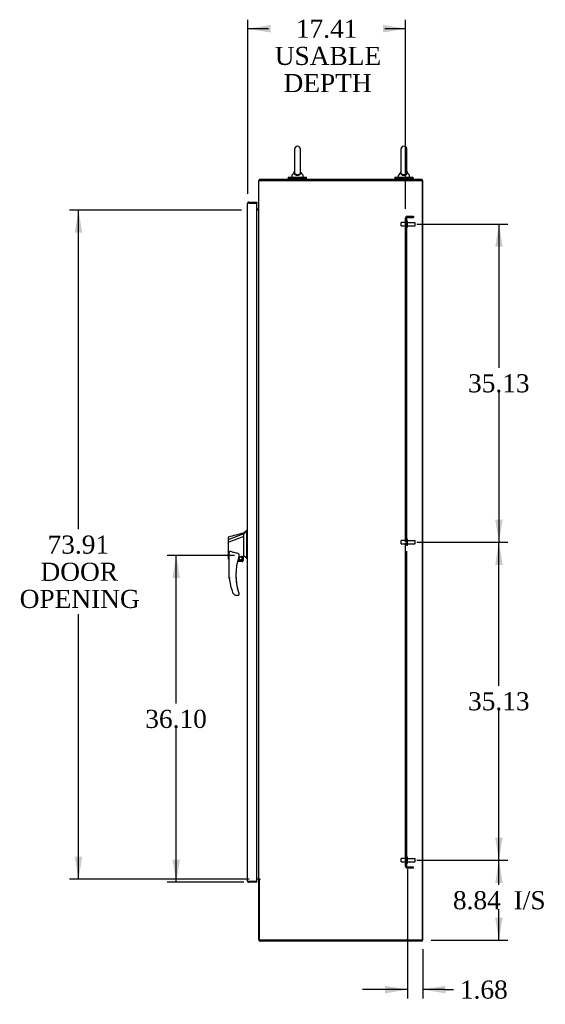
# Model space of a CAD drawing. Header units: inches. Extents: x 2 to 538, y -2 to 358.
# Tile 56 of 117: x 216 to 274, y 136 to 244. Entities that reach past the tile are written whole.
import ezdxf
from ezdxf.enums import TextEntityAlignment as Align
from ezdxf.lldxf.tags import DXFTag

# ---------------------------------------------------------------- set-up
doc = ezdxf.new("R2010")
doc.units = ezdxf.units.IN
doc.header["$MEASUREMENT"] = 0
for name, color, linetype in [('COM49853', 7, 'Continuous'), ('COM70875-2', 7, 'Continuous'), ('COM70885-3', 7, 'Continuous'), ('COM70890-2', 7, 'Continuous'), ('COM70891-2', 7, 'Continuous'), ('COM70897-7', 7, 'Continuous'), ('COM71140-4', 7, 'Continuous'), ('COM71142-4', 7, 'Continuous'), ('Default', 7, 'Continuous'), ('HAN13068', 7, 'Continuous'), ('HAN86075', 7, 'Continuous'), ('LAB20180', 7, 'Continuous'), ('LAB30004', 7, 'Continuous'), ('ROL87452', 7, 'Continuous'), ('SCS87245', 7, 'Continuous'), ('STD26089', 7, 'Continuous'), ('WAF87246', 7, 'Continuous'), ('WAM254785', 7, 'Continuous')]:
    doc.layers.add(name, color=color, linetype=linetype)
doc.styles.add('SEACAD_Times_New_Roman', font='times.ttf')
tags = doc.linetypes.add('HIDDEN2', pattern=[0.1875, 0.125, -0.0625]).pattern_tags.tags
tags[6:7] = [DXFTag(74, 4), DXFTag(75, 0), DXFTag(340, '0'), DXFTag(46, 0.0), DXFTag(50, 0.0), DXFTag(44, 0.0), DXFTag(45, 0.0)]
tags[4:5] = [DXFTag(74, 4), DXFTag(75, 0), DXFTag(340, '0'), DXFTag(46, 0.0), DXFTag(50, 0.0), DXFTag(44, 0.0), DXFTag(45, 0.0)]
doc.dimstyles.new('HAMMOND_(STH_-_540x360)', dxfattribs={"dimtxt": 2, "dimasz": 2.5, "dimexe": 1, "dimexo": 1, "dimgap": 0.5, "dimtad": 0, "dimtih": 1, "dimtoh": 1, "dimzin": 0, "dimdsep": 46, "dimtxsty": 'SEACAD_Times_New_Roman', "dimblk1": '_SE_FILLED', "dimblk2": '_SE_FILLED', "dimsah": 1, "dimcen": 1, "dimadec": 0, "dimazin": 0, "dimtfac": 0.8, "dimtofl": 0, "dimtmove": 1, "dimatfit": 3, "dimfxl": 1, "dimtolj": 1, "dimtzin": 0, "dimarcsym": 0})

# ---------------------------------------------------------------- blocks, each defined once
blk = doc.blocks.new('SE2')
at = {"layer": 'COM49853', "color": 7, "linetype": 'HIDDEN2'}
for p, q in [((258.17, 186.6), (258.17, 222.42)), ((258.3, 222.01), (258.17, 222.01)), ((258.3, 222.02), (258.3, 222.42)), ((258.36, 222.6), (259.05, 222.6)), ((258.36, 222.48), (259.05, 222.48)), ((259.05, 222.6), (259.05, 222.48)), ((258.17, 221.45), (258.3, 221.45)), ((258.3, 186.9), (258.3, 221.43)), ((258.3, 186.88), (258.17, 186.88)), ((258.17, 150.79), (258.17, 186.51)), ((258.17, 186.32), (258.3, 186.32)), ((258.3, 151.77), (258.3, 185.6)), ((258.3, 151.76), (258.17, 151.76)), ((258.17, 151.2), (258.3, 151.2)), ((258.3, 150.79), (258.3, 151.18)), ((259.05, 150.73), (258.36, 150.73)), ((259.05, 150.6), (258.36, 150.6)), ((259.05, 150.6), (259.05, 150.73))]:
    blk.add_line(p, q, dxfattribs=at)
for centre, radius, start, end in [((258.36, 222.42), 0.185, 90, 180), ((258.36, 222.42), 0.06, 90, 180), ((258.36, 150.79), 0.185, 180, 270), ((258.36, 150.79), 0.06, 180, 270)]:
    blk.add_arc(centre, radius, start, end, dxfattribs=at)
at = {"layer": 'COM70875-2', "color": 7, "linetype": 'Continuous'}
for p, q in [((241.91, 149.38), (241.76, 149.38)), ((241.96, 149.38), (241.91, 149.38))]:
    blk.add_line(p, q, dxfattribs=at)
at = {"layer": 'COM70885-3', "color": 7, "linetype": 'Continuous'}
for p, q in [((241.96, 226.57), (242.1, 226.57)), ((241.96, 149.38), (241.96, 226.57)), ((242.1, 226.57), (259.99, 226.57)), ((259.99, 226.57), (259.99, 142.64)), ((241.96, 223.29), (241.91, 223.29)), ((241.91, 149.38), (241.76, 149.38)), ((241.91, 149.38), (241.96, 149.38)), ((242.1, 149.38), (241.96, 149.38)), ((242.05, 142.64), (242.05, 149.35)), ((242.1, 149.35), (242.05, 149.35)), ((259.99, 142.64), (242.05, 142.64))]:
    blk.add_line(p, q, dxfattribs=at)
blk.add_arc((242.1, 149.37), 0.015, 270, 90, dxfattribs=at)
at = {"layer": 'COM70890-2', "color": 7, "linetype": 'Continuous'}
for p, q in [((241.96, 149.35), (241.96, 149.38)), ((241.96, 149.35), (242.05, 149.35)), ((241.96, 142.68), (241.96, 149.35)), ((242.05, 149.35), (242.05, 149.38)), ((259.99, 142.54), (242.1, 142.54)), ((259.99, 142.64), (259.99, 142.54))]:
    blk.add_line(p, q, dxfattribs=at)
blk.add_arc((242.1, 142.68), 0.143, 180, 270, dxfattribs=at)
at = {"layer": 'COM70891-2', "color": 7, "linetype": 'Continuous'}
for p, q in [((242.05, 226.57), (242.05, 226.67)), ((259.99, 226.67), (242.05, 226.67)), ((259.99, 226.57), (259.99, 226.67)), ((241.91, 223.39), (241.76, 223.39)), ((241.91, 223.29), (241.76, 223.29))]:
    blk.add_line(p, q, dxfattribs=at)
for centre, radius, start, end in [((242.1, 226.52), 0.143, 109.6129, 160.3871), ((241.91, 223.43), 0.048, 270, 0), ((241.91, 223.43), 0.143, 270, 289.6129)]:
    blk.add_arc(centre, radius, start, end, dxfattribs=at)
at = {"layer": 'COM70897-7', "color": 7, "linetype": 'Continuous'}
for p, q in [((260.08, 226.57), (259.99, 226.57)), ((260.08, 142.64), (260.08, 226.57)), ((260.08, 142.64), (259.99, 142.64))]:
    blk.add_line(p, q, dxfattribs=at)
at = {"layer": 'COM71140-4', "color": 7, "linetype": 'Continuous'}
for p, q in [((240.76, 224.11), (240.76, 224.11)), ((240.87, 224.17), (241.76, 224.17)), ((241.76, 224.17), (241.76, 224.17)), ((241.76, 224.07), (241.76, 224.07)), ((241.76, 149.14), (241.76, 149.14))]:
    blk.add_line(p, q, dxfattribs=at)
blk.add_arc((240.87, 224.02), 0.143, 90, 142.4778, dxfattribs=at)
at = {"layer": 'COM71142-4', "color": 7, "linetype": 'Continuous'}
for p, q in [((240.81, 224.07), (240.76, 224.11)), ((240.87, 224.07), (240.76, 224.07)), ((240.87, 224.07), (240.81, 224.07)), ((240.87, 224.17), (241.76, 224.17)), ((240.87, 224.07), (241.76, 224.07)), ((240.87, 224.07), (240.87, 224.07)), ((240.87, 224.07), (241.76, 224.07)), ((241.76, 224.17), (241.76, 224.07)), ((241.76, 149.14), (241.76, 224.07)), ((240.73, 149.18), (240.73, 224.02)), ((240.73, 224.02), (240.73, 224.02)), ((240.73, 224.02), (240.73, 224.02)), ((240.73, 224.02), (240.73, 224.02)), ((240.73, 149.18), (240.73, 149.18)), ((240.73, 149.18), (240.73, 149.18)), ((240.87, 149.14), (240.76, 149.14)), ((240.81, 149.14), (240.76, 149.1)), ((240.81, 149.14), (240.87, 149.14)), ((240.87, 149.14), (241.76, 149.14)), ((240.87, 149.14), (240.87, 149.14)), ((241.76, 149.14), (240.87, 149.14)), ((241.76, 149.04), (240.87, 149.04)), ((241.76, 149.04), (241.76, 149.14))]:
    blk.add_line(p, q, dxfattribs=at)
for centre, start, end in [((240.87, 224.02), 142.4778, 179.844), ((240.87, 224.02), 90, 142.4778), ((240.87, 224.02), 179.9238, 180), ((240.87, 149.18), 180, 180.0762), ((240.87, 149.18), 180.156, 217.5222), ((240.87, 149.18), 217.5222, 270)]:
    blk.add_arc(centre, 0.143, start, end, dxfattribs=at)
for points in [[(240.76, 224.07), (240.75, 224.06), (240.74, 224.06), (240.74, 224.04), (240.73, 224.04), (240.73, 224.03), (240.73, 224.03), (240.73, 224.02)], [(240.76, 149.14), (240.75, 149.14), (240.74, 149.15), (240.74, 149.16), (240.73, 149.17), (240.73, 149.18), (240.73, 149.18), (240.73, 149.18)]]:
    blk.add_open_spline(points, degree=3, knots=[0, 0, 0, 0, 0.5, 0.5, 0.75, 0.75, 1, 1, 1, 1], dxfattribs=at)
at = {"layer": 'HAN13068', "color": 7, "linetype": 'Continuous'}
for p, q in [((240.3, 187.65), (240.3, 187.65)), ((240.65, 187.95), (240.65, 187.95)), ((240.73, 187.95), (240.65, 187.95))]:
    blk.add_line(p, q, dxfattribs=at)
for centre, radius, start, end in [((238.68, 187.16), 0.06, 105.3239, 180.0002), ((239.97, 184.81), 0.188, 180, 0), ((245.86, 182.96), 6.42, 179.9767, 197.0102)]:
    blk.add_arc(centre, radius, start, end, dxfattribs=at)
blk.add_ellipse((238.68, 184.75), major_axis=(0.06, 0), ratio=0.999979, start_param=3.141468, end_param=4.950188, dxfattribs=at)
at = {"layer": 'HAN86075', "color": 7, "linetype": 'Continuous'}
for p, q in [((238.62, 186.86), (238.62, 187.16)), ((240.3, 187.54), (238.66, 186.89)), ((240.3, 187.23), (238.67, 186.62)), ((240.3, 187.54), (240.3, 187.65)), ((240.3, 187.39), (240.3, 187.54)), ((240.3, 187.3), (240.3, 187.39)), ((240.3, 187.23), (240.3, 187.3)), ((240.3, 185.34), (240.3, 187.23)), ((240.65, 187.95), (240.65, 187.85)), ((240.73, 187.95), (240.65, 187.95)), ((240.65, 187.79), (240.65, 187.85)), ((240.65, 187.71), (240.65, 187.79)), ((240.65, 185.22), (240.65, 187.71)), ((238.62, 186.63), (238.62, 186.86)), ((238.62, 184.75), (238.62, 186.63)), ((238.67, 186.62), (238.67, 186.62)), ((238.7, 182.62), (238.7, 185.29)), ((239.76, 185.21), (239.76, 184.95)), ((239.76, 184.96), (239.88, 184.99)), ((239.97, 185.01), (240.2, 185.06)), ((240.23, 185.07), (240.3, 185.08)), ((240.23, 185.07), (240.23, 185.07)), ((240.23, 185.07), (240.23, 184.6)), ((240.3, 185.2), (240.3, 185.34)), ((240.3, 185.08), (240.3, 185.2)), ((240.65, 184.81), (240.65, 185.22)), ((238.69, 184.7), (238.7, 184.7)), ((240.11, 184.48), (239.63, 184.48)), ((239.66, 184.6), (240.23, 184.6)), ((240.65, 184.79), (240.65, 184.81)), ((240.65, 184.78), (240.73, 184.78)), ((239.26, 180.82), (239.26, 180.82)), ((239.7, 180.73), (239.54, 180.73)), ((239.76, 180.97), (239.76, 180.79))]:
    blk.add_line(p, q, dxfattribs=at)
blk.add_circle((239.97, 184.81), 0.188, dxfattribs=at)
for centre, radius, start, end in [((238.68, 187.16), 0.06, 105.3239, 180.0002), ((-60.22, 1306.15), 1158.16, 284.95443, 285.03882), ((224.27, 206.98), 25.11, 309.6694, 310.7299), ((238.66, 186.98), 0.361, 262.9065, 271.5232), ((245.86, 182.96), 6.42, 162.105, 197.0102), ((239.7, 184.95), 0.06, 342.105, 0), ((239.97, 184.81), 0.202, 115.2676, 90.8956), ((239.71, 185.94), 0.961, 280.5316, 285.6316), ((203.89, 141.64), 56.69, 49.5649, 50.0347), ((240.11, 184.6), 0.125, 270, 310.5358), ((240.11, 184.6), 0.125, 310.5358, 346.1135), ((240.11, 184.6), 0.125, 346.1135, 0), ((246.04, 183.56), 7.4, 187.261, 199.7146), ((239.54, 181.23), 0.5, 199.7146, 235.4377), ((239.54, 181.23), 0.5, 235.4377, 270), ((239.7, 180.79), 0.06, 270, 0), ((239.7, 180.97), 0.06, 0, 17.895)]:
    blk.add_arc(centre, radius, start, end, dxfattribs=at)
blk.add_ellipse((238.68, 184.75), major_axis=(0.06, 0), ratio=0.999979, start_param=3.141468, end_param=4.950188, dxfattribs=at)
blk.add_open_spline([(240.65, 187.85), (240.53, 187.75), (240.42, 187.64), (240.3, 187.54)], degree=3, dxfattribs=at)
for points, knots in [([(238.66, 186.89), (238.65, 186.88), (238.64, 186.88), (238.62, 186.87), (238.62, 186.87), (238.62, 186.86)], [0, 0, 0, 0, 0.5, 0.5, 1, 1, 1, 1]), ([(238.7, 185.29), (238.7, 185.35), (238.7, 185.41), (238.72, 185.49), (238.72, 185.52), (238.74, 185.56), (238.74, 185.57), (238.75, 185.59), (238.76, 185.6), (238.77, 185.61), (238.78, 185.61), (238.79, 185.6)], [0, 0, 0, 0, 0.5, 0.5, 0.75, 0.75, 0.875, 0.875, 0.9375, 0.9375, 1, 1, 1, 1]), ([(239.7, 185.37), (239.62, 185.38), (239.54, 185.39), (239.39, 185.42), (239.31, 185.44), (239.16, 185.47), (239.08, 185.5), (238.93, 185.55), (238.86, 185.57), (238.79, 185.6)], [0, 0, 0, 0, 0.25, 0.25, 0.5, 0.5, 0.75, 0.75, 1, 1, 1, 1]), ([(239.7, 185.37), (239.7, 185.36), (239.7, 185.36), (239.71, 185.36), (239.71, 185.36), (239.72, 185.35), (239.73, 185.34), (239.73, 185.33), (239.74, 185.32), (239.74, 185.31), (239.74, 185.3), (239.75, 185.28), (239.75, 185.27), (239.75, 185.25), (239.76, 185.24), (239.76, 185.22), (239.76, 185.22), (239.76, 185.21)], [0, 0, 0, 0, 0.0625, 0.0625, 0.125, 0.125, 0.25, 0.25, 0.375, 0.375, 0.5, 0.5, 0.75, 0.75, 0.875, 0.875, 1, 1, 1, 1]), ([(240.2, 185.06), (240.21, 185.07), (240.21, 185.07), (240.22, 185.07), (240.22, 185.07), (240.23, 185.07), (240.23, 185.07), (240.23, 185.07)], [0, 0, 0, 0, 0.25, 0.25, 0.5, 0.5, 1, 1, 1, 1]), ([(238.79, 182.63), (238.78, 182.63), (238.77, 182.63), (238.76, 182.63), (238.76, 182.62), (238.74, 182.62), (238.73, 182.62), (238.72, 182.62), (238.72, 182.62), (238.71, 182.62), (238.71, 182.62), (238.7, 182.62), (238.7, 182.62), (238.7, 182.62), (238.7, 182.62), (238.7, 182.62)], [0, 0, 0, 0, 0.125, 0.125, 0.25, 0.25, 0.5, 0.5, 0.625, 0.625, 0.75, 0.75, 0.875, 0.875, 1, 1, 1, 1]), ([(239.72, 181.08), (239.73, 181.06), (239.73, 181.05), (239.74, 181.02), (239.75, 181.01), (239.75, 181), (239.75, 181), (239.75, 180.99), (239.75, 180.99), (239.75, 180.99), (239.75, 180.99), (239.75, 180.99)], [0, 0, 0, 0, 0.5, 0.5, 0.75, 0.75, 0.875, 0.875, 0.9375, 0.9375, 1, 1, 1, 1])]:
    blk.add_open_spline(points, degree=3, knots=knots, dxfattribs=at)
at = {"layer": 'LAB20180', "color": 7, "linetype": 'Continuous'}
for p, q in [((240.7, 188.95), (240.7, 192.7)), ((240.7, 192.7), (240.73, 192.7)), ((240.7, 192.64), (240.7, 192.64)), ((240.7, 192.52), (240.7, 192.64)), ((240.7, 189.14), (240.7, 192.52)), ((240.7, 189.84), (240.7, 189.84)), ((240.7, 189.02), (240.7, 189.14)), ((240.7, 189.02), (240.7, 189.02)), ((240.7, 188.95), (240.73, 188.95))]:
    blk.add_line(p, q, dxfattribs=at)
at = {"layer": 'LAB30004', "color": 7, "linetype": 'Continuous'}
for p, q in [((240.7, 189.03), (240.7, 189.03)), ((240.7, 188.71), (240.7, 189.02)), ((240.7, 188.5), (240.7, 188.95)), ((240.7, 188.59), (240.7, 188.71)), ((240.7, 188.59), (240.7, 188.59)), ((240.7, 188.5), (240.73, 188.5))]:
    blk.add_line(p, q, dxfattribs=at)
at = {"layer": 'ROL87452', "color": 7, "linetype": 'Continuous'}
for start, end in [(172.5762, 176.0315), (172.6896, 176.1442)]:
    blk.add_arc((242.55, 149.32), 0.5, start, end, dxfattribs=at)
at = {"layer": 'SCS87245', "color": 7, "linetype": 'Continuous'}
for p, q in [((245.9, 230.01), (245.9, 227.44)), ((246.57, 227.43), (246.57, 230.01)), ((257.65, 230.01), (257.65, 227.44)), ((258.32, 227.43), (258.32, 230.01)), ((245.9, 227.48), (245.63, 227.14)), ((246.85, 227.14), (246.57, 227.48)), ((257.65, 227.48), (257.38, 227.14)), ((258.6, 227.14), (258.32, 227.48)), ((245.61, 227.1), (245.61, 226.98)), ((246.86, 226.98), (246.86, 227.1)), ((257.36, 227.1), (257.36, 226.98)), ((258.61, 226.98), (258.61, 227.1))]:
    blk.add_line(p, q, dxfattribs=at)
for centre, radius, start, end in [((246.24, 230.01), 0.331, 0, 180), ((257.99, 230.01), 0.331, 0, 180), ((245.67, 227.1), 0.06, 140.3214, 180), ((245.67, 226.98), 0.06, 180, 270), ((246.8, 226.98), 0.06, 270, 0), ((246.8, 227.1), 0.06, 0, 39.6786), ((257.42, 227.1), 0.06, 140.3214, 180), ((257.42, 226.98), 0.06, 180, 270), ((258.55, 226.98), 0.06, 270, 0), ((258.55, 227.1), 0.06, 0, 39.6786)]:
    blk.add_arc(centre, radius, start, end, dxfattribs=at)
for points, knots in [([(245.9, 227.52), (245.9, 227.52), (245.9, 227.52), (245.9, 227.52), (245.89, 227.53), (245.88, 227.53), (245.87, 227.52), (245.86, 227.52), (245.86, 227.51), (245.86, 227.51), (245.85, 227.51), (245.85, 227.51), (245.85, 227.5), (245.85, 227.5), (245.85, 227.5), (245.85, 227.5), (245.85, 227.5), (245.85, 227.49), (245.85, 227.47), (245.84, 227.43), (245.85, 227.38), (245.87, 227.33), (245.9, 227.28), (245.94, 227.24), (245.98, 227.21), (246.04, 227.18), (246.1, 227.16), (246.17, 227.15), (246.24, 227.15), (246.31, 227.15), (246.38, 227.17), (246.44, 227.19), (246.49, 227.21), (246.54, 227.25), (246.58, 227.29), (246.61, 227.34), (246.63, 227.39), (246.63, 227.44), (246.62, 227.48), (246.62, 227.5), (246.62, 227.5), (246.62, 227.5), (246.62, 227.5), (246.62, 227.5), (246.62, 227.5), (246.62, 227.5), (246.62, 227.51), (246.62, 227.51), (246.61, 227.52), (246.6, 227.52), (246.59, 227.53), (246.58, 227.53), (246.57, 227.52), (246.57, 227.52), (246.56, 227.51), (246.56, 227.51), (246.56, 227.5)], [0.0142212, 0.0142212, 0.0142212, 0.0142212, 0.0142232, 0.0193557, 0.024767, 0.0300603, 0.0342718, 0.0378111, 0.0407853, 0.0431929, 0.0449862, 0.0458763, 0.0463653, 0.0467829, 0.0473908, 0.0486274, 0.0526041, 0.0764074, 0.1053875, 0.1454554, 0.1928414, 0.2394152, 0.2827969, 0.3243704, 0.3632141, 0.400083, 0.4349408, 0.4717999, 0.5069248, 0.5416756, 0.576165, 0.6120005, 0.6488445, 0.6882373, 0.7298241, 0.7739172, 0.8204194, 0.8696317, 0.9142414, 0.9378799, 0.9539625, 0.9576536, 0.959585, 0.96082, 0.9610884, 0.9613418, 0.9618007, 0.9651255, 0.9690943, 0.9733024, 0.9782071, 0.9835709, 0.9893604, 0.993848, 0.9975679, 1, 1, 1, 1]), ([(245.9, 227.44), (245.9, 227.43), (245.9, 227.43), (245.91, 227.39), (245.92, 227.36), (245.96, 227.29), (246, 227.26), (246.08, 227.23), (246.11, 227.22), (246.18, 227.21), (246.21, 227.21), (246.28, 227.21), (246.32, 227.21), (246.38, 227.23), (246.41, 227.24), (246.48, 227.27), (246.52, 227.3), (246.56, 227.37), (246.57, 227.4), (246.57, 227.44), (246.57, 227.44), (246.57, 227.44)], [0.2404678, 0.2404678, 0.2404678, 0.2404678, 0.25, 0.25, 0.3125, 0.3125, 0.375, 0.375, 0.40625, 0.40625, 0.4375, 0.4375, 0.46875, 0.46875, 0.5, 0.5, 0.5625, 0.5625, 0.625, 0.625, 0.6336077, 0.6336077, 0.6336077, 0.6336077]), ([(257.65, 227.52), (257.65, 227.52), (257.65, 227.52), (257.65, 227.52), (257.64, 227.53), (257.63, 227.53), (257.62, 227.52), (257.61, 227.52), (257.61, 227.51), (257.61, 227.51), (257.6, 227.51), (257.6, 227.51), (257.6, 227.5), (257.6, 227.5), (257.6, 227.5), (257.6, 227.5), (257.6, 227.5), (257.6, 227.49), (257.6, 227.47), (257.59, 227.43), (257.6, 227.38), (257.62, 227.33), (257.65, 227.28), (257.69, 227.24), (257.73, 227.21), (257.79, 227.18), (257.85, 227.16), (257.92, 227.15), (257.99, 227.15), (258.06, 227.15), (258.13, 227.17), (258.19, 227.19), (258.24, 227.21), (258.29, 227.25), (258.33, 227.29), (258.36, 227.34), (258.38, 227.39), (258.38, 227.44), (258.37, 227.48), (258.37, 227.5), (258.37, 227.5), (258.37, 227.5), (258.37, 227.5), (258.37, 227.5), (258.37, 227.5), (258.37, 227.5), (258.37, 227.51), (258.37, 227.51), (258.36, 227.52), (258.35, 227.52), (258.34, 227.53), (258.33, 227.53), (258.32, 227.52), (258.32, 227.52), (258.31, 227.51), (258.31, 227.51), (258.31, 227.5)], [0.0142212, 0.0142212, 0.0142212, 0.0142212, 0.0142232, 0.0193557, 0.024767, 0.0300603, 0.0342718, 0.0378111, 0.0407853, 0.0431929, 0.0449862, 0.0458763, 0.0463653, 0.0467829, 0.0473908, 0.0486274, 0.0526041, 0.0764074, 0.1053875, 0.1454554, 0.1928414, 0.2394152, 0.2827969, 0.3243704, 0.3632141, 0.400083, 0.4349408, 0.4717999, 0.5069248, 0.5416756, 0.576165, 0.6120005, 0.6488445, 0.6882373, 0.7298241, 0.7739172, 0.8204194, 0.8696317, 0.9142414, 0.9378799, 0.9539625, 0.9576536, 0.959585, 0.96082, 0.9610884, 0.9613418, 0.9618007, 0.9651255, 0.9690943, 0.9733024, 0.9782071, 0.9835709, 0.9893604, 0.993848, 0.9975679, 1, 1, 1, 1]), ([(257.65, 227.44), (257.65, 227.43), (257.65, 227.43), (257.66, 227.39), (257.67, 227.36), (257.71, 227.29), (257.75, 227.26), (257.83, 227.23), (257.86, 227.22), (257.93, 227.21), (257.96, 227.21), (258.03, 227.21), (258.07, 227.21), (258.13, 227.23), (258.16, 227.24), (258.23, 227.27), (258.27, 227.3), (258.31, 227.37), (258.32, 227.4), (258.32, 227.44), (258.32, 227.44), (258.32, 227.44)], [0.2404678, 0.2404678, 0.2404678, 0.2404678, 0.25, 0.25, 0.3125, 0.3125, 0.375, 0.375, 0.40625, 0.40625, 0.4375, 0.4375, 0.46875, 0.46875, 0.5, 0.5, 0.5625, 0.5625, 0.625, 0.625, 0.6336077, 0.6336077, 0.6336077, 0.6336077])]:
    blk.add_open_spline(points, degree=3, knots=knots, dxfattribs=at)
at = {"layer": 'STD26089', "color": 7, "linetype": 'HIDDEN2'}
for p, q in [((257.67, 221.54), (257.67, 221.91)), ((258.3, 221.91), (257.67, 221.91)), ((258.3, 221.43), (258.3, 222.02)), ((258.37, 222.05), (258.33, 222.05)), ((258.4, 221.43), (258.4, 222.02)), ((259.18, 221.89), (258.4, 221.89)), ((257.67, 221.54), (258.3, 221.54)), ((258.33, 221.4), (258.37, 221.4)), ((258.4, 221.56), (259.18, 221.56)), ((259.24, 221.62), (259.24, 221.83)), ((257.67, 186.41), (257.67, 186.79)), ((258.3, 186.79), (257.67, 186.79)), ((257.67, 186.41), (258.3, 186.41)), ((258.3, 186.31), (258.3, 186.9)), ((258.37, 186.93), (258.33, 186.93)), ((258.33, 186.28), (258.37, 186.28)), ((258.4, 186.31), (258.4, 186.9)), ((259.18, 186.77), (258.4, 186.77)), ((258.4, 186.44), (259.18, 186.44)), ((259.24, 186.5), (259.24, 186.71)), ((257.67, 151.29), (257.67, 151.66)), ((258.3, 151.66), (257.67, 151.66)), ((257.67, 151.29), (258.3, 151.29)), ((258.3, 151.18), (258.3, 151.77)), ((258.37, 151.8), (258.33, 151.8)), ((258.4, 151.18), (258.4, 151.77)), ((259.18, 151.64), (258.4, 151.64)), ((258.4, 151.31), (259.18, 151.31)), ((259.24, 151.37), (259.24, 151.58)), ((258.33, 151.15), (258.37, 151.15))]:
    blk.add_line(p, q, dxfattribs=at)
for centre, radius, start, end in [((258.33, 222.02), 0.03, 90, 180), ((258.37, 222.02), 0.03, 0, 90), ((259.18, 221.83), 0.06, 0, 90), ((258.33, 221.43), 0.03, 180, 270), ((258.37, 221.43), 0.03, 270, 0), ((259.18, 221.62), 0.06, 270, 0), ((258.33, 186.9), 0.03, 90, 180), ((258.33, 186.31), 0.03, 180, 270), ((258.37, 186.9), 0.03, 0, 90), ((258.37, 186.31), 0.03, 270, 0), ((259.18, 186.71), 0.06, 0, 90), ((259.18, 186.5), 0.06, 270, 0), ((258.33, 151.77), 0.03, 90, 180), ((258.33, 151.18), 0.03, 180, 270), ((258.37, 151.77), 0.03, 0, 90), ((258.37, 151.18), 0.03, 270, 0), ((259.18, 151.58), 0.06, 0, 90), ((259.18, 151.37), 0.06, 270, 0)]:
    blk.add_arc(centre, radius, start, end, dxfattribs=at)
at = {"layer": 'WAF87246', "color": 7, "linetype": 'Continuous'}
for p, q in [((245.22, 226.92), (247.25, 226.92)), ((245.22, 226.92), (245.22, 226.79)), ((245.22, 226.79), (247.25, 226.79)), ((247.25, 226.79), (247.25, 226.92)), ((256.97, 226.92), (259, 226.92)), ((256.97, 226.92), (256.97, 226.79)), ((256.97, 226.79), (259, 226.79)), ((259, 226.79), (259, 226.92))]:
    blk.add_line(p, q, dxfattribs=at)
at = {"layer": 'WAM254785', "color": 7, "linetype": 'Continuous'}
for p, q in [((245.49, 226.79), (245.49, 226.67)), ((246.99, 226.67), (246.99, 226.79)), ((257.24, 226.79), (257.24, 226.67)), ((258.74, 226.67), (258.74, 226.79))]:
    blk.add_line(p, q, dxfattribs=at)
blk = doc.blocks.new('DMBLK5244')
at = {"layer": 'Default', "linetype": 'Continuous'}
for points in [[(268.9, 148.98), (268.48, 151.48), (268.07, 148.98)], [(268.9, 145.14), (268.07, 145.14), (268.48, 142.64)]]:
    blk.add_hatch(color=7, dxfattribs=at).paths.add_polyline_path(points)
at = {"layer": 'Default', "color": 7, "linetype": 'Continuous'}
for p, q in [((259.4, 151.48), (269.48, 151.48)), ((268.48, 148.76), (268.48, 151.48)), ((268.48, 142.64), (268.48, 146.06)), ((260.99, 142.64), (269.48, 142.64))]:
    blk.add_line(p, q, dxfattribs=at)
at = {"layer": 'Default', "color": 7, "linetype": 'Continuous', "style": 'SEACAD_Times_New_Roman'}
for s, p in [('8.84', (263.4, 148.06)), ('I/S', (270.11, 148.06))]:
    blk.add_text(s, height=2, dxfattribs=at).set_placement(p, align=Align.TOP_LEFT)
blk = doc.blocks.new('_SE_FILLED')
at = {"color": 0}
blk.add_line((0, 0), (-1, 0), dxfattribs=at)
blk.add_solid([(0, 0), (-1, -0.1665), (-1, 0.1665), (0, 0)], dxfattribs=at)
blk = doc.blocks.new('DMBLK5245')
at = {"layer": 'Default', "linetype": 'Continuous'}
for points in [[(268.9, 184.1), (268.48, 186.6), (268.07, 184.1)], [(268.9, 153.98), (268.07, 153.98), (268.48, 151.48)]]:
    blk.add_hatch(color=7, dxfattribs=at).paths.add_polyline_path(points)
at = {"layer": 'Default', "color": 7, "linetype": 'Continuous'}
for p, q in [((259.4, 186.6), (269.48, 186.6)), ((268.48, 170.74), (268.48, 186.6)), ((268.48, 151.48), (268.48, 168.04)), ((259.4, 151.48), (269.48, 151.48))]:
    blk.add_line(p, q, dxfattribs=at)
at = {"layer": 'Default', "color": 7, "linetype": 'Continuous', "style": 'SEACAD_Times_New_Roman'}
blk.add_text('35.13', height=2, dxfattribs=at).set_placement((265.07, 170.04), align=Align.TOP_LEFT)
blk = doc.blocks.new('DMBLK5246')
at = {"layer": 'Default', "linetype": 'Continuous'}
for points in [[(255.9, 136.77), (258.4, 137.19), (255.9, 137.61)], [(262.58, 136.77), (262.58, 137.61), (260.08, 137.19)]]:
    blk.add_hatch(color=7, dxfattribs=at).paths.add_polyline_path(points)
at = {"layer": 'Default', "color": 7, "linetype": 'Continuous'}
for p, q in [((258.4, 150.48), (258.4, 136.19)), ((260.08, 141.64), (260.08, 136.19)), ((258.4, 137.19), (253.4, 137.19)), ((262.47, 137.19), (260.08, 137.19)), ((262.47, 137.19), (263.47, 137.19))]:
    blk.add_line(p, q, dxfattribs=at)
at = {"layer": 'Default', "color": 7, "linetype": 'Continuous', "style": 'SEACAD_Times_New_Roman'}
blk.add_text('1.68', height=2, dxfattribs=at).set_placement((264.17, 138.19), align=Align.TOP_LEFT)
blk = doc.blocks.new('DMBLK5253')
at = {"layer": 'Default', "linetype": 'Continuous'}
for points in [[(221.64, 220.79), (222.47, 220.79), (222.06, 223.29)], [(221.64, 151.88), (222.06, 149.38), (222.47, 151.88)]]:
    blk.add_hatch(color=7, dxfattribs=at).paths.add_polyline_path(points)
at = {"layer": 'Default', "color": 7, "linetype": 'Continuous'}
for p, q in [((240.07, 223.29), (221.06, 223.29)), ((222.06, 188.04), (222.06, 223.29)), ((222.06, 149.38), (222.06, 178.64)), ((240.91, 149.38), (221.06, 149.38))]:
    blk.add_line(p, q, dxfattribs=at)
at = {"layer": 'Default', "color": 7, "linetype": 'Continuous', "style": 'SEACAD_Times_New_Roman'}
for s, p in [('73.91', (218.64, 187.34)), ('DOOR', (217.86, 184.34)), ('OPENING', (215.56, 181.34))]:
    blk.add_text(s, height=2, dxfattribs=at).set_placement(p, align=Align.TOP_LEFT)
blk = doc.blocks.new('DMBLK5262')
at = {"layer": 'Default', "linetype": 'Continuous'}
for points in [[(243.26, 243.74), (240.76, 243.32), (243.26, 242.9)], [(255.67, 243.74), (255.67, 242.9), (258.17, 243.32)]]:
    blk.add_hatch(color=7, dxfattribs=at).paths.add_polyline_path(points)
at = {"layer": 'Default', "color": 7, "linetype": 'Continuous'}
for p, q in [((240.76, 225.07), (240.76, 244.32)), ((258.17, 223.42), (258.17, 244.32)), ((243.03, 243.32), (240.76, 243.32)), ((258.17, 243.32), (255.9, 243.32))]:
    blk.add_line(p, q, dxfattribs=at)
at = {"layer": 'Default', "color": 7, "linetype": 'Continuous', "style": 'SEACAD_Times_New_Roman'}
for s, p in [('17.41', (246.06, 244.32)), ('USABLE', (243.73, 241.32)), ('DEPTH', (244.7, 238.32))]:
    blk.add_text(s, height=2, dxfattribs=at).set_placement(p, align=Align.TOP_LEFT)
blk = doc.blocks.new('DMBLK5263')
at = {"layer": 'Default', "linetype": 'Continuous'}
for points in [[(232.43, 182.64), (233.26, 182.64), (232.85, 185.14)], [(232.43, 151.54), (232.85, 149.04), (233.26, 151.54)]]:
    blk.add_hatch(color=7, dxfattribs=at).paths.add_polyline_path(points)
at = {"layer": 'Default', "color": 7, "linetype": 'Continuous'}
for p, q in [((239.3, 185.14), (231.85, 185.14)), ((232.85, 168.79), (232.85, 185.14)), ((232.85, 149.04), (232.85, 166.09)), ((240.32, 149.04), (231.85, 149.04))]:
    blk.add_line(p, q, dxfattribs=at)
at = {"layer": 'Default', "color": 7, "linetype": 'Continuous', "style": 'SEACAD_Times_New_Roman'}
blk.add_text('36.10', height=2, dxfattribs=at).set_placement((229.43, 168.09), align=Align.TOP_LEFT)
blk = doc.blocks.new('DMBLK5265')
at = {"layer": 'Default', "linetype": 'Continuous'}
for points in [[(268.9, 219.23), (268.48, 221.73), (268.07, 219.23)], [(268.9, 189.1), (268.07, 189.1), (268.48, 186.6)]]:
    blk.add_hatch(color=7, dxfattribs=at).paths.add_polyline_path(points)
at = {"layer": 'Default', "color": 7, "linetype": 'Continuous'}
for p, q in [((259.4, 221.73), (269.48, 221.73)), ((268.48, 221.73), (268.48, 205.86)), ((268.48, 203.16), (268.48, 186.6)), ((259.4, 186.6), (269.48, 186.6))]:
    blk.add_line(p, q, dxfattribs=at)
at = {"layer": 'Default', "color": 7, "linetype": 'Continuous', "style": 'SEACAD_Times_New_Roman'}
blk.add_text('35.13', height=2, dxfattribs=at).set_placement((265.07, 205.16), align=Align.TOP_LEFT)

msp = doc.modelspace()

# ---------------------------------------------------------------- block references
at = {"layer": 'Default'}
msp.add_blockref('SE2', (0, 0), dxfattribs=at)

# ---------------------------------------------------------------- dimensions: what is measured, and where the dimension line sits
at = {"layer": 'Default', "color": 7, "linetype": 'Continuous'}
dim = msp.add_linear_dim(base=(240.761, 243.318), p1=(258.174, 222.416), p2=(240.761, 224.071), text='\\A1;<>\\PUSABLE\\XDEPTH', dimstyle='HAMMOND_(STH_-_540x360)', override={"dimtmove": 0}, dxfattribs=at)
dim.commit()
dim.dimension.update_dxf_attribs({"geometry": 'DMBLK5262', "text_midpoint": (249.468, 243.318), "dimtype": 160})
for base, p1, p2, angle, text, picture, middle, dimtype in [((222.056, 149.381), (241.908, 149.381), (241.908, 223.291), 90, '\\A1;<>\\PDOOR\\XOPENING', 'DMBLK5253', (222.056, 186.336), 161), ((268.48430578, 221.726435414), (258.399194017, 221.726435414), (258.399194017, 186.601435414), 270, '\\A1;<>', 'DMBLK5265', (268.48430578, 204.163935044), 161), ((268.48430578, 151.476435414), (258.399194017, 151.476435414), (258.399194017, 186.601435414), 90, '\\A1;<>', 'DMBLK5245', (268.48430578, 169.038935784), 161), ((232.847, 185.14), (241.319, 149.041), (240.297, 185.14), 90, '\\A1;<>', 'DMBLK5263', (232.847, 167.09), 160), ((268.484, 151.476), (259.986, 142.636), (258.399, 151.476), 90, '\\A1;<> I/S', 'DMBLK5244', (268.484, 147.056), 160)]:
    dim = msp.add_linear_dim(base=base, p1=p1, p2=p2, angle=angle, text=text, dimstyle='HAMMOND_(STH_-_540x360)', override={"dimtmove": 0}, dxfattribs=at)
    dim.commit()
    dim.dimension.update_dxf_attribs({"geometry": picture, "text_midpoint": middle, "dimtype": dimtype})
dim = msp.add_linear_dim(base=(258.399, 137.189), p1=(260.081, 142.636), p2=(258.399, 151.476), text='\\A1;<>', dimstyle='HAMMOND_(STH_-_540x360)', dxfattribs=at)
dim.commit()
dim.dimension.update_dxf_attribs({"geometry": 'DMBLK5246', "text_midpoint": (263.474, 137.189), "dimtype": 160})

doc.saveas('drawing.dxf')
